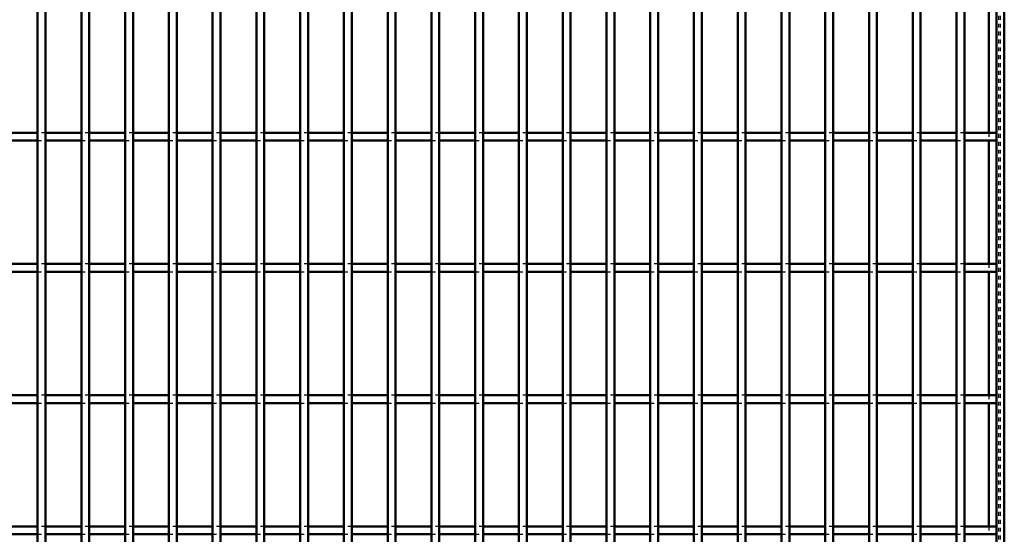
# Model space of a CAD drawing. Header units: millimetres. Extents: x -596 to 511, y -500 to 878.
# Tile 12 of 16: x 0 to 250, y 132 to 263. Entities that reach past the tile are written whole.
import ezdxf

# ---------------------------------------------------------------- set-up
doc = ezdxf.new("R2010")
doc.units = ezdxf.units.MM
doc.linetypes.add('Dashed', pattern=[2, 1, -1])
doc.layers.add('AM_0', color=7, linetype='Continuous', lineweight=50)
doc.layers.add('AM_9', color=6, linetype='Dashed', lineweight=25)

# ---------------------------------------------------------------- blocks, each defined once
blk = doc.blocks.new('1_vc3t0i9fv418z3k47cd2uqbfh________0_in_LPP230331121150010003500_4')
at = {"layer": 'AM_0'}
for p, q in [((248, 498), (248, -498)), ((250, 498), (250, -498)), ((246.05, 265.64), (246.05, 234.31)), ((246.05, 232.31), (246.05, 200.98)), ((246.05, 198.98), (246.05, 167.65)), ((246.05, 165.65), (246.05, 134.32))]:
    blk.add_line(p, q, dxfattribs=at)
at = {"layer": 'AM_9'}
for p, q in [((248.55, 498), (248.55, -498)), ((248.99, 498), (248.99, -498)), ((246.05, 234.31), (246.05, 232.31)), ((246.05, 200.98), (246.05, 198.98)), ((246.05, 167.65), (246.05, 165.65)), ((246.05, 134.32), (246.05, 132.32))]:
    blk.add_line(p, q, dxfattribs=at)
blk = doc.blocks.new('25_ys6xxb1u1a5vpz3nmi6dfixqf________0_in_LPP230331121150010003500_4')
at = {"layer": 'AM_0'}
for p, q in [((4.555, -498), (4.555, 498)), ((6.555, -498), (6.555, 498))]:
    blk.add_line(p, q, dxfattribs=at)
blk = doc.blocks.new('26_3hd4aekvom4asoc8vh9lt2llv________0_in_LPP230331121150010003500_4')
at = {"layer": 'AM_0'}
for p, q in [((15.665, -498), (15.665, 498)), ((17.665, -498), (17.665, 498))]:
    blk.add_line(p, q, dxfattribs=at)
blk = doc.blocks.new('27_8sik3qzoceud7lc4wnc4ciasm________0_in_LPP230331121150010003500_4')
at = {"layer": 'AM_0'}
for p, q in [((26.775, -498), (26.775, 498)), ((28.775, -498), (28.775, 498))]:
    blk.add_line(p, q, dxfattribs=at)
blk = doc.blocks.new('28_ltc9zreqk70k7nedj0qhycobu________0_in_LPP230331121150010003500_4')
at = {"layer": 'AM_0'}
for p, q in [((37.885, -498), (37.885, 498)), ((39.885, -498), (39.885, 498))]:
    blk.add_line(p, q, dxfattribs=at)
blk = doc.blocks.new('29_6ebm8ulwyzpumgvdkcmh5oaie________0_in_LPP230331121150010003500_4')
at = {"layer": 'AM_0'}
for p, q in [((48.995, -498), (48.995, 498)), ((50.995, -498), (50.995, 498))]:
    blk.add_line(p, q, dxfattribs=at)
blk = doc.blocks.new('30_u6j46z3y5x2uz2q72cu65e1uk________0_in_LPP230331121150010003500_4')
at = {"layer": 'AM_0'}
for p, q in [((60.105, -498), (60.105, 498)), ((62.105, -498), (62.105, 498))]:
    blk.add_line(p, q, dxfattribs=at)
blk = doc.blocks.new('31_4pnuoh42q13rc4yjllqpmzeou________0_in_LPP230331121150010003500_4')
at = {"layer": 'AM_0'}
for p, q in [((71.215, -498), (71.215, 498)), ((73.215, -498), (73.215, 498))]:
    blk.add_line(p, q, dxfattribs=at)
blk = doc.blocks.new('32_0rji0xi6hlu7sogr5ummjbrzh________0_in_LPP230331121150010003500_4')
at = {"layer": 'AM_0'}
for p, q in [((82.325, -498), (82.325, 498)), ((84.325, -498), (84.325, 498))]:
    blk.add_line(p, q, dxfattribs=at)
blk = doc.blocks.new('33_suxlr69gia7z41xbr42exld3a________0_in_LPP230331121150010003500_4')
at = {"layer": 'AM_0'}
for p, q in [((93.435, -498), (93.435, 498)), ((95.435, -498), (95.435, 498))]:
    blk.add_line(p, q, dxfattribs=at)
blk = doc.blocks.new('34_knnzj9b1hr4i0zp3vdt26i0ob________0_in_LPP230331121150010003500_4')
at = {"layer": 'AM_0'}
for p, q in [((104.545, -498), (104.545, 498)), ((106.545, -498), (106.545, 498))]:
    blk.add_line(p, q, dxfattribs=at)
blk = doc.blocks.new('35_jnenqsj6cfwzzilks35sqvy4l________0_in_LPP230331121150010003500_4')
at = {"layer": 'AM_0'}
for p, q in [((115.655, -498), (115.655, 498)), ((117.655, -498), (117.655, 498))]:
    blk.add_line(p, q, dxfattribs=at)
blk = doc.blocks.new('36_qrnod6f7sidx9h5gop4q67qyi________0_in_LPP230331121150010003500_4')
at = {"layer": 'AM_0'}
for p, q in [((126.765, -498), (126.765, 498)), ((128.765, -498), (128.765, 498))]:
    blk.add_line(p, q, dxfattribs=at)
blk = doc.blocks.new('37_whl68krlln0c2mcuzgpl47m2x________0_in_LPP230331121150010003500_4')
at = {"layer": 'AM_0'}
for p, q in [((137.875, -498), (137.875, 498)), ((139.875, -498), (139.875, 498))]:
    blk.add_line(p, q, dxfattribs=at)
blk = doc.blocks.new('38_grsjshkgcidrxxed4s2egprhc________0_in_LPP230331121150010003500_4')
at = {"layer": 'AM_0'}
for p, q in [((148.985, -498), (148.985, 498)), ((150.985, -498), (150.985, 498))]:
    blk.add_line(p, q, dxfattribs=at)
blk = doc.blocks.new('39_3cmbhb4e8jkhhra9swvxnqodz________0_in_LPP230331121150010003500_4')
at = {"layer": 'AM_0'}
for p, q in [((160.095, -498), (160.095, 498)), ((162.095, -498), (162.095, 498))]:
    blk.add_line(p, q, dxfattribs=at)
blk = doc.blocks.new('40_t8lk9vp1mcr7mhj0k7k33adfh________0_in_LPP230331121150010003500_4')
at = {"layer": 'AM_0'}
for p, q in [((171.205, -498), (171.205, 498)), ((173.205, -498), (173.205, 498))]:
    blk.add_line(p, q, dxfattribs=at)
blk = doc.blocks.new('41_n5jhjp3qzr5svzlopn0xlpi2g________0_in_LPP230331121150010003500_4')
at = {"layer": 'AM_0'}
for p, q in [((182.315, -498), (182.315, 498)), ((184.315, -498), (184.315, 498))]:
    blk.add_line(p, q, dxfattribs=at)
blk = doc.blocks.new('42_0tuzn9x70mu2i24suga0qlkua________0_in_LPP230331121150010003500_4')
at = {"layer": 'AM_0'}
for p, q in [((193.425, -498), (193.425, 498)), ((195.425, -498), (195.425, 498))]:
    blk.add_line(p, q, dxfattribs=at)
blk = doc.blocks.new('43_hgmcq36o9lml577r7ch5ooc9n________0_in_LPP230331121150010003500_4')
at = {"layer": 'AM_0'}
for p, q in [((204.535, -498), (204.535, 498)), ((206.535, -498), (206.535, 498))]:
    blk.add_line(p, q, dxfattribs=at)
blk = doc.blocks.new('44_ozs5xn9w0xmj9dfcqzmefrz2d________0_in_LPP230331121150010003500_4')
at = {"layer": 'AM_0'}
for p, q in [((215.645, -498), (215.645, 498)), ((217.645, -498), (217.645, 498))]:
    blk.add_line(p, q, dxfattribs=at)
blk = doc.blocks.new('45_k8x1jbhqe3dl517cicfermh8a________0_in_LPP230331121150010003500_4')
at = {"layer": 'AM_0'}
for p, q in [((226.755, -498), (226.755, 498)), ((228.755, -498), (228.755, 498))]:
    blk.add_line(p, q, dxfattribs=at)
blk = doc.blocks.new('46_r8h5v20dve13sh17slawq4ytb________0_in_LPP230331121150010003500_4')
at = {"layer": 'AM_0'}
for p, q in [((237.865, -498), (237.865, 498)), ((239.865, -498), (239.865, 498))]:
    blk.add_line(p, q, dxfattribs=at)
blk = doc.blocks.new('66_rkvrepb6ny4lncjaocn4vgkak________0_in_LPP230331121150010003500_4')
at = {"layer": 'AM_0'}
for p, q in [((4.555, 134.32), (-4.555, 134.32)), ((4.555, 134.32), (4.555, 132.32)), ((15.665, 134.32), (6.555, 134.32)), ((6.555, 132.32), (6.555, 134.32)), ((15.665, 134.32), (15.665, 132.32)), ((17.665, 132.32), (17.665, 134.32)), ((26.775, 134.32), (17.665, 134.32)), ((26.775, 134.32), (26.775, 132.32)), ((37.885, 134.32), (28.775, 134.32)), ((28.775, 132.32), (28.775, 134.32)), ((37.885, 134.32), (37.885, 132.32)), ((39.885, 132.32), (39.885, 134.32)), ((48.995, 134.32), (39.885, 134.32)), ((48.995, 134.32), (48.995, 132.32)), ((60.105, 134.32), (50.995, 134.32)), ((50.995, 132.32), (50.995, 134.32)), ((60.105, 134.32), (60.105, 132.32)), ((62.105, 132.32), (62.105, 134.32)), ((71.215, 134.32), (62.105, 134.32)), ((71.215, 134.32), (71.215, 132.32)), ((82.325, 134.32), (73.215, 134.32)), ((73.215, 132.32), (73.215, 134.32)), ((82.325, 134.32), (82.325, 132.32)), ((84.325, 132.32), (84.325, 134.32)), ((93.435, 134.32), (84.325, 134.32)), ((93.435, 134.32), (93.435, 132.32)), ((104.545, 134.32), (95.435, 134.32)), ((95.435, 132.32), (95.435, 134.32)), ((104.545, 134.32), (104.545, 132.32)), ((106.545, 132.32), (106.545, 134.32)), ((115.655, 134.32), (106.545, 134.32)), ((115.655, 134.32), (115.655, 132.32)), ((117.655, 132.32), (117.655, 134.32)), ((126.765, 134.32), (117.655, 134.32)), ((126.765, 134.32), (126.765, 132.32)), ((128.765, 132.32), (128.765, 134.32)), ((137.875, 134.32), (128.765, 134.32)), ((137.875, 134.32), (137.875, 132.32)), ((139.875, 132.32), (139.875, 134.32)), ((148.985, 134.32), (139.875, 134.32)), ((148.985, 134.32), (148.985, 132.32)), ((150.985, 132.32), (150.985, 134.32)), ((160.095, 134.32), (150.985, 134.32)), ((160.095, 134.32), (160.095, 132.32)), ((162.095, 132.32), (162.095, 134.32)), ((171.205, 134.32), (162.095, 134.32)), ((171.205, 134.32), (171.205, 132.32)), ((173.205, 132.32), (173.205, 134.32)), ((182.315, 134.32), (173.205, 134.32)), ((182.315, 134.32), (182.315, 132.32)), ((193.425, 134.32), (184.315, 134.32)), ((184.315, 132.32), (184.315, 134.32)), ((193.425, 134.32), (193.425, 132.32)), ((204.535, 134.32), (195.425, 134.32)), ((195.425, 132.32), (195.425, 134.32)), ((204.535, 134.32), (204.535, 132.32)), ((206.535, 132.32), (206.535, 134.32)), ((215.645, 134.32), (206.535, 134.32)), ((215.645, 134.32), (215.645, 132.32)), ((217.645, 132.32), (217.645, 134.32)), ((226.755, 134.32), (217.645, 134.32)), ((226.755, 134.32), (226.755, 132.32)), ((228.755, 132.32), (228.755, 134.32)), ((237.865, 134.32), (228.755, 134.32)), ((237.865, 134.32), (237.865, 132.32)), ((239.865, 132.32), (239.865, 134.32)), ((248, 134.32), (239.865, 134.32)), ((248, 134.32), (248, 132.32)), ((4.555, 132.32), (-4.555, 132.32)), ((15.665, 132.32), (6.555, 132.32)), ((26.775, 132.32), (17.665, 132.32)), ((37.885, 132.32), (28.775, 132.32)), ((48.995, 132.32), (39.885, 132.32)), ((60.105, 132.32), (50.995, 132.32)), ((71.215, 132.32), (62.105, 132.32)), ((82.325, 132.32), (73.215, 132.32)), ((93.435, 132.32), (84.325, 132.32)), ((104.545, 132.32), (95.435, 132.32)), ((115.655, 132.32), (106.545, 132.32)), ((126.765, 132.32), (117.655, 132.32)), ((137.875, 132.32), (128.765, 132.32)), ((148.985, 132.32), (139.875, 132.32)), ((160.095, 132.32), (150.985, 132.32)), ((171.205, 132.32), (162.095, 132.32)), ((182.315, 132.32), (173.205, 132.32)), ((193.425, 132.32), (184.315, 132.32)), ((204.535, 132.32), (195.425, 132.32)), ((215.645, 132.32), (206.535, 132.32)), ((226.755, 132.32), (217.645, 132.32)), ((237.865, 132.32), (228.755, 132.32)), ((248, 132.32), (239.865, 132.32))]:
    blk.add_line(p, q, dxfattribs=at)
at = {"layer": 'AM_9'}
for p, q in [((6.555, 134.32), (4.555, 134.32)), ((17.665, 134.32), (15.665, 134.32)), ((28.775, 134.32), (26.775, 134.32)), ((39.885, 134.32), (37.885, 134.32)), ((50.995, 134.32), (48.995, 134.32)), ((62.105, 134.32), (60.105, 134.32)), ((73.215, 134.32), (71.215, 134.32)), ((84.325, 134.32), (82.325, 134.32)), ((95.435, 134.32), (93.435, 134.32)), ((106.545, 134.32), (104.545, 134.32)), ((117.655, 134.32), (115.655, 134.32)), ((128.765, 134.32), (126.765, 134.32)), ((139.875, 134.32), (137.875, 134.32)), ((150.985, 134.32), (148.985, 134.32)), ((162.095, 134.32), (160.095, 134.32)), ((173.205, 134.32), (171.205, 134.32)), ((184.315, 134.32), (182.315, 134.32)), ((195.425, 134.32), (193.425, 134.32)), ((206.535, 134.32), (204.535, 134.32)), ((217.645, 134.32), (215.645, 134.32)), ((228.755, 134.32), (226.755, 134.32)), ((239.865, 134.32), (237.865, 134.32)), ((4.555, 132.32), (6.555, 132.32)), ((15.665, 132.32), (17.665, 132.32)), ((26.775, 132.32), (28.775, 132.32)), ((37.885, 132.32), (39.885, 132.32)), ((48.995, 132.32), (50.995, 132.32)), ((60.105, 132.32), (62.105, 132.32)), ((71.215, 132.32), (73.215, 132.32)), ((82.325, 132.32), (84.325, 132.32)), ((93.435, 132.32), (95.435, 132.32)), ((104.545, 132.32), (106.545, 132.32)), ((115.655, 132.32), (117.655, 132.32)), ((126.765, 132.32), (128.765, 132.32)), ((137.875, 132.32), (139.875, 132.32)), ((148.985, 132.32), (150.985, 132.32)), ((160.095, 132.32), (162.095, 132.32)), ((171.205, 132.32), (173.205, 132.32)), ((182.315, 132.32), (184.315, 132.32)), ((193.425, 132.32), (195.425, 132.32)), ((204.535, 132.32), (206.535, 132.32)), ((215.645, 132.32), (217.645, 132.32)), ((226.755, 132.32), (228.755, 132.32)), ((237.865, 132.32), (239.865, 132.32))]:
    blk.add_line(p, q, dxfattribs=at)
blk = doc.blocks.new('67_7pdp4c3di20nm5ei64rg7butq________0_in_LPP230331121150010003500_4')
at = {"layer": 'AM_0'}
for p, q in [((4.555, 167.65), (-4.555, 167.65)), ((4.555, 167.65), (4.555, 165.65)), ((15.665, 167.65), (6.555, 167.65)), ((6.555, 165.65), (6.555, 167.65)), ((15.665, 167.65), (15.665, 165.65)), ((17.665, 165.65), (17.665, 167.65)), ((26.775, 167.65), (17.665, 167.65)), ((26.775, 167.65), (26.775, 165.65)), ((37.885, 167.65), (28.775, 167.65)), ((28.775, 165.65), (28.775, 167.65)), ((37.885, 167.65), (37.885, 165.65)), ((39.885, 165.65), (39.885, 167.65)), ((48.995, 167.65), (39.885, 167.65)), ((48.995, 167.65), (48.995, 165.65)), ((60.105, 167.65), (50.995, 167.65)), ((50.995, 165.65), (50.995, 167.65)), ((60.105, 167.65), (60.105, 165.65)), ((62.105, 165.65), (62.105, 167.65)), ((71.215, 167.65), (62.105, 167.65)), ((71.215, 167.65), (71.215, 165.65)), ((82.325, 167.65), (73.215, 167.65)), ((73.215, 165.65), (73.215, 167.65)), ((82.325, 167.65), (82.325, 165.65)), ((84.325, 165.65), (84.325, 167.65)), ((93.435, 167.65), (84.325, 167.65)), ((93.435, 167.65), (93.435, 165.65)), ((104.545, 167.65), (95.435, 167.65)), ((95.435, 165.65), (95.435, 167.65)), ((104.545, 167.65), (104.545, 165.65)), ((106.545, 165.65), (106.545, 167.65)), ((115.655, 167.65), (106.545, 167.65)), ((115.655, 167.65), (115.655, 165.65)), ((117.655, 165.65), (117.655, 167.65)), ((126.765, 167.65), (117.655, 167.65)), ((126.765, 167.65), (126.765, 165.65)), ((128.765, 165.65), (128.765, 167.65)), ((137.875, 167.65), (128.765, 167.65)), ((137.875, 167.65), (137.875, 165.65)), ((139.875, 165.65), (139.875, 167.65)), ((148.985, 167.65), (139.875, 167.65)), ((148.985, 167.65), (148.985, 165.65)), ((150.985, 165.65), (150.985, 167.65)), ((160.095, 167.65), (150.985, 167.65)), ((160.095, 167.65), (160.095, 165.65)), ((162.095, 165.65), (162.095, 167.65)), ((171.205, 167.65), (162.095, 167.65)), ((171.205, 167.65), (171.205, 165.65)), ((173.205, 165.65), (173.205, 167.65)), ((182.315, 167.65), (173.205, 167.65)), ((182.315, 167.65), (182.315, 165.65)), ((193.425, 167.65), (184.315, 167.65)), ((184.315, 165.65), (184.315, 167.65)), ((193.425, 167.65), (193.425, 165.65)), ((204.535, 167.65), (195.425, 167.65)), ((195.425, 165.65), (195.425, 167.65)), ((204.535, 167.65), (204.535, 165.65)), ((206.535, 165.65), (206.535, 167.65)), ((215.645, 167.65), (206.535, 167.65)), ((215.645, 167.65), (215.645, 165.65)), ((217.645, 165.65), (217.645, 167.65)), ((226.755, 167.65), (217.645, 167.65)), ((226.755, 167.65), (226.755, 165.65)), ((228.755, 165.65), (228.755, 167.65)), ((237.865, 167.65), (228.755, 167.65)), ((237.865, 167.65), (237.865, 165.65)), ((239.865, 165.65), (239.865, 167.65)), ((248, 167.65), (239.865, 167.65)), ((248, 167.65), (248, 165.65)), ((4.555, 165.65), (-4.555, 165.65)), ((15.665, 165.65), (6.555, 165.65)), ((26.775, 165.65), (17.665, 165.65)), ((37.885, 165.65), (28.775, 165.65)), ((48.995, 165.65), (39.885, 165.65)), ((60.105, 165.65), (50.995, 165.65)), ((71.215, 165.65), (62.105, 165.65)), ((82.325, 165.65), (73.215, 165.65)), ((93.435, 165.65), (84.325, 165.65)), ((104.545, 165.65), (95.435, 165.65)), ((115.655, 165.65), (106.545, 165.65)), ((126.765, 165.65), (117.655, 165.65)), ((137.875, 165.65), (128.765, 165.65)), ((148.985, 165.65), (139.875, 165.65)), ((160.095, 165.65), (150.985, 165.65)), ((171.205, 165.65), (162.095, 165.65)), ((182.315, 165.65), (173.205, 165.65)), ((193.425, 165.65), (184.315, 165.65)), ((204.535, 165.65), (195.425, 165.65)), ((215.645, 165.65), (206.535, 165.65)), ((226.755, 165.65), (217.645, 165.65)), ((237.865, 165.65), (228.755, 165.65)), ((248, 165.65), (239.865, 165.65))]:
    blk.add_line(p, q, dxfattribs=at)
at = {"layer": 'AM_9'}
for p, q in [((6.555, 167.65), (4.555, 167.65)), ((17.665, 167.65), (15.665, 167.65)), ((28.775, 167.65), (26.775, 167.65)), ((39.885, 167.65), (37.885, 167.65)), ((50.995, 167.65), (48.995, 167.65)), ((62.105, 167.65), (60.105, 167.65)), ((73.215, 167.65), (71.215, 167.65)), ((84.325, 167.65), (82.325, 167.65)), ((95.435, 167.65), (93.435, 167.65)), ((106.545, 167.65), (104.545, 167.65)), ((117.655, 167.65), (115.655, 167.65)), ((128.765, 167.65), (126.765, 167.65)), ((139.875, 167.65), (137.875, 167.65)), ((150.985, 167.65), (148.985, 167.65)), ((162.095, 167.65), (160.095, 167.65)), ((173.205, 167.65), (171.205, 167.65)), ((184.315, 167.65), (182.315, 167.65)), ((195.425, 167.65), (193.425, 167.65)), ((206.535, 167.65), (204.535, 167.65)), ((217.645, 167.65), (215.645, 167.65)), ((228.755, 167.65), (226.755, 167.65)), ((239.865, 167.65), (237.865, 167.65)), ((4.555, 165.65), (6.555, 165.65)), ((15.665, 165.65), (17.665, 165.65)), ((26.775, 165.65), (28.775, 165.65)), ((37.885, 165.65), (39.885, 165.65)), ((48.995, 165.65), (50.995, 165.65)), ((60.105, 165.65), (62.105, 165.65)), ((71.215, 165.65), (73.215, 165.65)), ((82.325, 165.65), (84.325, 165.65)), ((93.435, 165.65), (95.435, 165.65)), ((104.545, 165.65), (106.545, 165.65)), ((115.655, 165.65), (117.655, 165.65)), ((126.765, 165.65), (128.765, 165.65)), ((137.875, 165.65), (139.875, 165.65)), ((148.985, 165.65), (150.985, 165.65)), ((160.095, 165.65), (162.095, 165.65)), ((171.205, 165.65), (173.205, 165.65)), ((182.315, 165.65), (184.315, 165.65)), ((193.425, 165.65), (195.425, 165.65)), ((204.535, 165.65), (206.535, 165.65)), ((215.645, 165.65), (217.645, 165.65)), ((226.755, 165.65), (228.755, 165.65)), ((237.865, 165.65), (239.865, 165.65))]:
    blk.add_line(p, q, dxfattribs=at)
blk = doc.blocks.new('68_59cuse6hj7byd0q8k60a2tnno________0_in_LPP230331121150010003500_4')
at = {"layer": 'AM_0'}
for p, q in [((4.555, 200.98), (-4.555, 200.98)), ((4.555, 200.98), (4.555, 198.98)), ((15.665, 200.98), (6.555, 200.98)), ((6.555, 198.98), (6.555, 200.98)), ((15.665, 200.98), (15.665, 198.98)), ((17.665, 198.98), (17.665, 200.98)), ((26.775, 200.98), (17.665, 200.98)), ((26.775, 200.98), (26.775, 198.98)), ((37.885, 200.98), (28.775, 200.98)), ((28.775, 198.98), (28.775, 200.98)), ((37.885, 200.98), (37.885, 198.98)), ((39.885, 198.98), (39.885, 200.98)), ((48.995, 200.98), (39.885, 200.98)), ((48.995, 200.98), (48.995, 198.98)), ((60.105, 200.98), (50.995, 200.98)), ((50.995, 198.98), (50.995, 200.98)), ((60.105, 200.98), (60.105, 198.98)), ((62.105, 198.98), (62.105, 200.98)), ((71.215, 200.98), (62.105, 200.98)), ((71.215, 200.98), (71.215, 198.98)), ((82.325, 200.98), (73.215, 200.98)), ((73.215, 198.98), (73.215, 200.98)), ((82.325, 200.98), (82.325, 198.98)), ((84.325, 198.98), (84.325, 200.98)), ((93.435, 200.98), (84.325, 200.98)), ((93.435, 200.98), (93.435, 198.98)), ((104.545, 200.98), (95.435, 200.98)), ((95.435, 198.98), (95.435, 200.98)), ((104.545, 200.98), (104.545, 198.98)), ((106.545, 198.98), (106.545, 200.98)), ((115.655, 200.98), (106.545, 200.98)), ((115.655, 200.98), (115.655, 198.98)), ((117.655, 198.98), (117.655, 200.98)), ((126.765, 200.98), (117.655, 200.98)), ((126.765, 200.98), (126.765, 198.98)), ((128.765, 198.98), (128.765, 200.98)), ((137.875, 200.98), (128.765, 200.98)), ((137.875, 200.98), (137.875, 198.98)), ((139.875, 198.98), (139.875, 200.98)), ((148.985, 200.98), (139.875, 200.98)), ((148.985, 200.98), (148.985, 198.98)), ((150.985, 198.98), (150.985, 200.98)), ((160.095, 200.98), (150.985, 200.98)), ((160.095, 200.98), (160.095, 198.98)), ((162.095, 198.98), (162.095, 200.98)), ((171.205, 200.98), (162.095, 200.98)), ((171.205, 200.98), (171.205, 198.98)), ((173.205, 198.98), (173.205, 200.98)), ((182.315, 200.98), (173.205, 200.98)), ((182.315, 200.98), (182.315, 198.98)), ((193.425, 200.98), (184.315, 200.98)), ((184.315, 198.98), (184.315, 200.98)), ((193.425, 200.98), (193.425, 198.98)), ((204.535, 200.98), (195.425, 200.98)), ((195.425, 198.98), (195.425, 200.98)), ((204.535, 200.98), (204.535, 198.98)), ((206.535, 198.98), (206.535, 200.98)), ((215.645, 200.98), (206.535, 200.98)), ((215.645, 200.98), (215.645, 198.98)), ((217.645, 198.98), (217.645, 200.98)), ((226.755, 200.98), (217.645, 200.98)), ((226.755, 200.98), (226.755, 198.98)), ((228.755, 198.98), (228.755, 200.98)), ((237.865, 200.98), (228.755, 200.98)), ((237.865, 200.98), (237.865, 198.98)), ((239.865, 198.98), (239.865, 200.98)), ((248, 200.98), (239.865, 200.98)), ((248, 200.98), (248, 198.98)), ((4.555, 198.98), (-4.555, 198.98)), ((15.665, 198.98), (6.555, 198.98)), ((26.775, 198.98), (17.665, 198.98)), ((37.885, 198.98), (28.775, 198.98)), ((48.995, 198.98), (39.885, 198.98)), ((60.105, 198.98), (50.995, 198.98)), ((71.215, 198.98), (62.105, 198.98)), ((82.325, 198.98), (73.215, 198.98)), ((93.435, 198.98), (84.325, 198.98)), ((104.545, 198.98), (95.435, 198.98)), ((115.655, 198.98), (106.545, 198.98)), ((126.765, 198.98), (117.655, 198.98)), ((137.875, 198.98), (128.765, 198.98)), ((148.985, 198.98), (139.875, 198.98)), ((160.095, 198.98), (150.985, 198.98)), ((171.205, 198.98), (162.095, 198.98)), ((182.315, 198.98), (173.205, 198.98)), ((193.425, 198.98), (184.315, 198.98)), ((204.535, 198.98), (195.425, 198.98)), ((215.645, 198.98), (206.535, 198.98)), ((226.755, 198.98), (217.645, 198.98)), ((237.865, 198.98), (228.755, 198.98)), ((248, 198.98), (239.865, 198.98))]:
    blk.add_line(p, q, dxfattribs=at)
at = {"layer": 'AM_9'}
for p, q in [((6.555, 200.98), (4.555, 200.98)), ((17.665, 200.98), (15.665, 200.98)), ((28.775, 200.98), (26.775, 200.98)), ((39.885, 200.98), (37.885, 200.98)), ((50.995, 200.98), (48.995, 200.98)), ((62.105, 200.98), (60.105, 200.98)), ((73.215, 200.98), (71.215, 200.98)), ((84.325, 200.98), (82.325, 200.98)), ((95.435, 200.98), (93.435, 200.98)), ((106.545, 200.98), (104.545, 200.98)), ((117.655, 200.98), (115.655, 200.98)), ((128.765, 200.98), (126.765, 200.98)), ((139.875, 200.98), (137.875, 200.98)), ((150.985, 200.98), (148.985, 200.98)), ((162.095, 200.98), (160.095, 200.98)), ((173.205, 200.98), (171.205, 200.98)), ((184.315, 200.98), (182.315, 200.98)), ((195.425, 200.98), (193.425, 200.98)), ((206.535, 200.98), (204.535, 200.98)), ((217.645, 200.98), (215.645, 200.98)), ((228.755, 200.98), (226.755, 200.98)), ((239.865, 200.98), (237.865, 200.98)), ((4.555, 198.98), (6.555, 198.98)), ((15.665, 198.98), (17.665, 198.98)), ((26.775, 198.98), (28.775, 198.98)), ((37.885, 198.98), (39.885, 198.98)), ((48.995, 198.98), (50.995, 198.98)), ((60.105, 198.98), (62.105, 198.98)), ((71.215, 198.98), (73.215, 198.98)), ((82.325, 198.98), (84.325, 198.98)), ((93.435, 198.98), (95.435, 198.98)), ((104.545, 198.98), (106.545, 198.98)), ((115.655, 198.98), (117.655, 198.98)), ((126.765, 198.98), (128.765, 198.98)), ((137.875, 198.98), (139.875, 198.98)), ((148.985, 198.98), (150.985, 198.98)), ((160.095, 198.98), (162.095, 198.98)), ((171.205, 198.98), (173.205, 198.98)), ((182.315, 198.98), (184.315, 198.98)), ((193.425, 198.98), (195.425, 198.98)), ((204.535, 198.98), (206.535, 198.98)), ((215.645, 198.98), (217.645, 198.98)), ((226.755, 198.98), (228.755, 198.98)), ((237.865, 198.98), (239.865, 198.98))]:
    blk.add_line(p, q, dxfattribs=at)
blk = doc.blocks.new('69_frn36ocsya532uqrtyiam3dnq________0_in_LPP230331121150010003500_4')
at = {"layer": 'AM_0'}
for p, q in [((4.555, 234.31), (-4.555, 234.31)), ((4.555, 234.31), (4.555, 232.31)), ((15.665, 234.31), (6.555, 234.31)), ((6.555, 232.31), (6.555, 234.31)), ((15.665, 234.31), (15.665, 232.31)), ((17.665, 232.31), (17.665, 234.31)), ((26.775, 234.31), (17.665, 234.31)), ((26.775, 234.31), (26.775, 232.31)), ((37.885, 234.31), (28.775, 234.31)), ((28.775, 232.31), (28.775, 234.31)), ((37.885, 234.31), (37.885, 232.31)), ((39.885, 232.31), (39.885, 234.31)), ((48.995, 234.31), (39.885, 234.31)), ((48.995, 234.31), (48.995, 232.31)), ((60.105, 234.31), (50.995, 234.31)), ((50.995, 232.31), (50.995, 234.31)), ((60.105, 234.31), (60.105, 232.31)), ((62.105, 232.31), (62.105, 234.31)), ((71.215, 234.31), (62.105, 234.31)), ((71.215, 234.31), (71.215, 232.31)), ((82.325, 234.31), (73.215, 234.31)), ((73.215, 232.31), (73.215, 234.31)), ((82.325, 234.31), (82.325, 232.31)), ((84.325, 232.31), (84.325, 234.31)), ((93.435, 234.31), (84.325, 234.31)), ((93.435, 234.31), (93.435, 232.31)), ((104.545, 234.31), (95.435, 234.31)), ((95.435, 232.31), (95.435, 234.31)), ((104.545, 234.31), (104.545, 232.31)), ((106.545, 232.31), (106.545, 234.31)), ((115.655, 234.31), (106.545, 234.31)), ((115.655, 234.31), (115.655, 232.31)), ((117.655, 232.31), (117.655, 234.31)), ((126.765, 234.31), (117.655, 234.31)), ((126.765, 234.31), (126.765, 232.31)), ((128.765, 232.31), (128.765, 234.31)), ((137.875, 234.31), (128.765, 234.31)), ((137.875, 234.31), (137.875, 232.31)), ((139.875, 232.31), (139.875, 234.31)), ((148.985, 234.31), (139.875, 234.31)), ((148.985, 234.31), (148.985, 232.31)), ((150.985, 232.31), (150.985, 234.31)), ((160.095, 234.31), (150.985, 234.31)), ((160.095, 234.31), (160.095, 232.31)), ((162.095, 232.31), (162.095, 234.31)), ((171.205, 234.31), (162.095, 234.31)), ((171.205, 234.31), (171.205, 232.31)), ((173.205, 232.31), (173.205, 234.31)), ((182.315, 234.31), (173.205, 234.31)), ((182.315, 234.31), (182.315, 232.31)), ((193.425, 234.31), (184.315, 234.31)), ((184.315, 232.31), (184.315, 234.31)), ((193.425, 234.31), (193.425, 232.31)), ((204.535, 234.31), (195.425, 234.31)), ((195.425, 232.31), (195.425, 234.31)), ((204.535, 234.31), (204.535, 232.31)), ((206.535, 232.31), (206.535, 234.31)), ((215.645, 234.31), (206.535, 234.31)), ((215.645, 234.31), (215.645, 232.31)), ((217.645, 232.31), (217.645, 234.31)), ((226.755, 234.31), (217.645, 234.31)), ((226.755, 234.31), (226.755, 232.31)), ((228.755, 232.31), (228.755, 234.31)), ((237.865, 234.31), (228.755, 234.31)), ((237.865, 234.31), (237.865, 232.31)), ((239.865, 232.31), (239.865, 234.31)), ((248, 234.31), (239.865, 234.31)), ((248, 234.31), (248, 232.31)), ((4.555, 232.31), (-4.555, 232.31)), ((15.665, 232.31), (6.555, 232.31)), ((26.775, 232.31), (17.665, 232.31)), ((37.885, 232.31), (28.775, 232.31)), ((48.995, 232.31), (39.885, 232.31)), ((60.105, 232.31), (50.995, 232.31)), ((71.215, 232.31), (62.105, 232.31)), ((82.325, 232.31), (73.215, 232.31)), ((93.435, 232.31), (84.325, 232.31)), ((104.545, 232.31), (95.435, 232.31)), ((115.655, 232.31), (106.545, 232.31)), ((126.765, 232.31), (117.655, 232.31)), ((137.875, 232.31), (128.765, 232.31)), ((148.985, 232.31), (139.875, 232.31)), ((160.095, 232.31), (150.985, 232.31)), ((171.205, 232.31), (162.095, 232.31)), ((182.315, 232.31), (173.205, 232.31)), ((193.425, 232.31), (184.315, 232.31)), ((204.535, 232.31), (195.425, 232.31)), ((215.645, 232.31), (206.535, 232.31)), ((226.755, 232.31), (217.645, 232.31)), ((237.865, 232.31), (228.755, 232.31)), ((248, 232.31), (239.865, 232.31))]:
    blk.add_line(p, q, dxfattribs=at)
at = {"layer": 'AM_9'}
for p, q in [((6.555, 234.31), (4.555, 234.31)), ((17.665, 234.31), (15.665, 234.31)), ((28.775, 234.31), (26.775, 234.31)), ((39.885, 234.31), (37.885, 234.31)), ((50.995, 234.31), (48.995, 234.31)), ((62.105, 234.31), (60.105, 234.31)), ((73.215, 234.31), (71.215, 234.31)), ((84.325, 234.31), (82.325, 234.31)), ((95.435, 234.31), (93.435, 234.31)), ((106.545, 234.31), (104.545, 234.31)), ((117.655, 234.31), (115.655, 234.31)), ((128.765, 234.31), (126.765, 234.31)), ((139.875, 234.31), (137.875, 234.31)), ((150.985, 234.31), (148.985, 234.31)), ((162.095, 234.31), (160.095, 234.31)), ((173.205, 234.31), (171.205, 234.31)), ((184.315, 234.31), (182.315, 234.31)), ((195.425, 234.31), (193.425, 234.31)), ((206.535, 234.31), (204.535, 234.31)), ((217.645, 234.31), (215.645, 234.31)), ((228.755, 234.31), (226.755, 234.31)), ((239.865, 234.31), (237.865, 234.31)), ((4.555, 232.31), (6.555, 232.31)), ((15.665, 232.31), (17.665, 232.31)), ((26.775, 232.31), (28.775, 232.31)), ((37.885, 232.31), (39.885, 232.31)), ((48.995, 232.31), (50.995, 232.31)), ((60.105, 232.31), (62.105, 232.31)), ((71.215, 232.31), (73.215, 232.31)), ((82.325, 232.31), (84.325, 232.31)), ((93.435, 232.31), (95.435, 232.31)), ((104.545, 232.31), (106.545, 232.31)), ((115.655, 232.31), (117.655, 232.31)), ((126.765, 232.31), (128.765, 232.31)), ((137.875, 232.31), (139.875, 232.31)), ((148.985, 232.31), (150.985, 232.31)), ((160.095, 232.31), (162.095, 232.31)), ((171.205, 232.31), (173.205, 232.31)), ((182.315, 232.31), (184.315, 232.31)), ((193.425, 232.31), (195.425, 232.31)), ((204.535, 232.31), (206.535, 232.31)), ((215.645, 232.31), (217.645, 232.31)), ((226.755, 232.31), (228.755, 232.31)), ((237.865, 232.31), (239.865, 232.31))]:
    blk.add_line(p, q, dxfattribs=at)

msp = doc.modelspace()

# ---------------------------------------------------------------- block references
for name in ['25_ys6xxb1u1a5vpz3nmi6dfixqf________0_in_LPP230331121150010003500_4', '26_3hd4aekvom4asoc8vh9lt2llv________0_in_LPP230331121150010003500_4', '27_8sik3qzoceud7lc4wnc4ciasm________0_in_LPP230331121150010003500_4', '28_ltc9zreqk70k7nedj0qhycobu________0_in_LPP230331121150010003500_4', '29_6ebm8ulwyzpumgvdkcmh5oaie________0_in_LPP230331121150010003500_4', '30_u6j46z3y5x2uz2q72cu65e1uk________0_in_LPP230331121150010003500_4', '31_4pnuoh42q13rc4yjllqpmzeou________0_in_LPP230331121150010003500_4', '32_0rji0xi6hlu7sogr5ummjbrzh________0_in_LPP230331121150010003500_4', '33_suxlr69gia7z41xbr42exld3a________0_in_LPP230331121150010003500_4', '34_knnzj9b1hr4i0zp3vdt26i0ob________0_in_LPP230331121150010003500_4', '35_jnenqsj6cfwzzilks35sqvy4l________0_in_LPP230331121150010003500_4', '36_qrnod6f7sidx9h5gop4q67qyi________0_in_LPP230331121150010003500_4', '37_whl68krlln0c2mcuzgpl47m2x________0_in_LPP230331121150010003500_4', '38_grsjshkgcidrxxed4s2egprhc________0_in_LPP230331121150010003500_4', '39_3cmbhb4e8jkhhra9swvxnqodz________0_in_LPP230331121150010003500_4', '40_t8lk9vp1mcr7mhj0k7k33adfh________0_in_LPP230331121150010003500_4', '41_n5jhjp3qzr5svzlopn0xlpi2g________0_in_LPP230331121150010003500_4', '42_0tuzn9x70mu2i24suga0qlkua________0_in_LPP230331121150010003500_4', '43_hgmcq36o9lml577r7ch5ooc9n________0_in_LPP230331121150010003500_4', '44_ozs5xn9w0xmj9dfcqzmefrz2d________0_in_LPP230331121150010003500_4', '45_k8x1jbhqe3dl517cicfermh8a________0_in_LPP230331121150010003500_4', '46_r8h5v20dve13sh17slawq4ytb________0_in_LPP230331121150010003500_4', '1_vc3t0i9fv418z3k47cd2uqbfh________0_in_LPP230331121150010003500_4', '69_frn36ocsya532uqrtyiam3dnq________0_in_LPP230331121150010003500_4', '68_59cuse6hj7byd0q8k60a2tnno________0_in_LPP230331121150010003500_4', '67_7pdp4c3di20nm5ei64rg7butq________0_in_LPP230331121150010003500_4', '66_rkvrepb6ny4lncjaocn4vgkak________0_in_LPP230331121150010003500_4']:
    msp.add_blockref(name, (0, 0))

doc.saveas('drawing.dxf')
